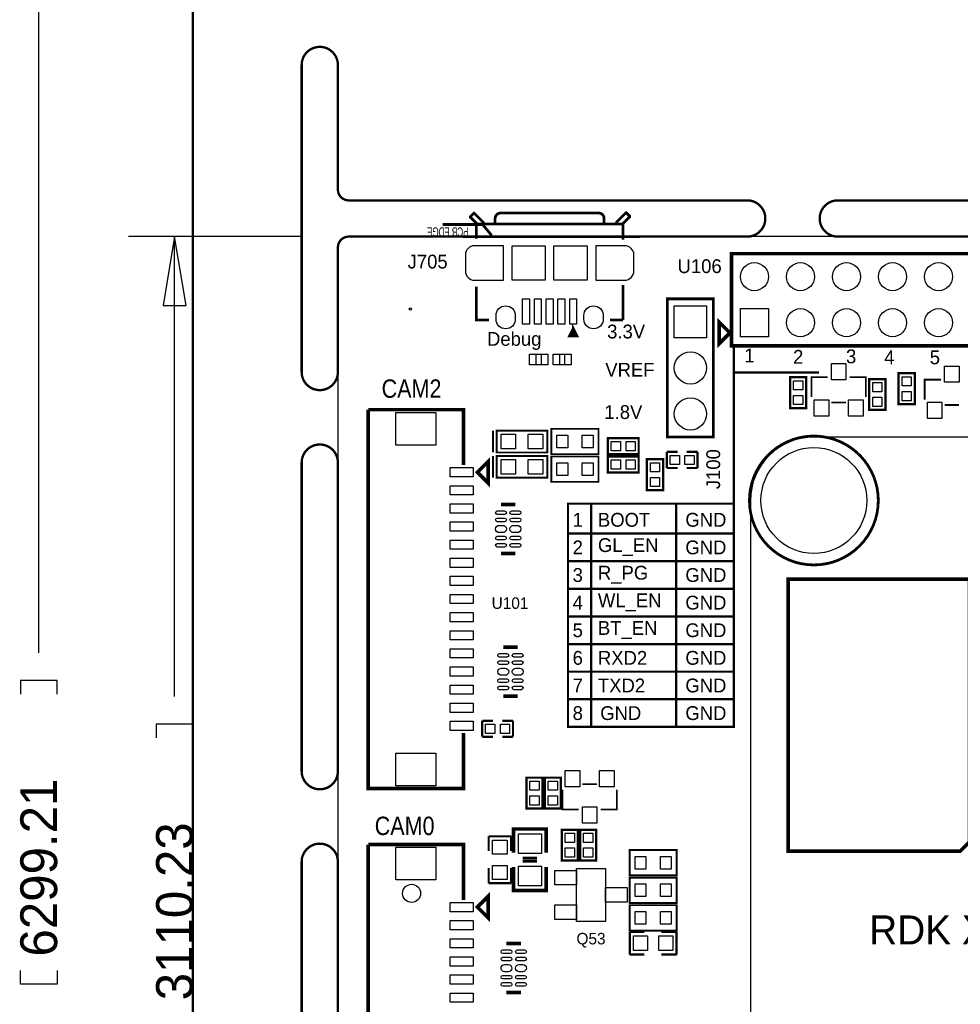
# Model space of a CAD drawing. Extents: x -181 to 108, y -18 to 160.
# Tile 14 of 17: x -18 to 34, y 37 to 91. Entities that reach past the tile are written whole.
import ezdxf
from ezdxf.enums import TextEntityAlignment as Align

# ---------------------------------------------------------------- set-up
doc = ezdxf.new("R2010")
doc.units = 0
for name, color, linetype in [('BOARD_GEOMETRY_DIMENSION', 2, 'CONTINUOUS'), ('BOARD_GEOMETRY_OUTLINE', 3, 'CONTINUOUS'), ('BOARD_GEOMETRY_SILKSCREEN_TOP', 1, 'CONTINUOUS'), ('PACKAGE_GEOMETRY_SILKSCREEN_TOP', 4, 'CONTINUOUS'), ('PIN_TOP', 5, 'CONTINUOUS'), ('REF_DES_SILKSCREEN_TOP', 6, 'CONTINUOUS')]:
    doc.layers.add(name, color=color, linetype=linetype)

msp = doc.modelspace()

# ---------------------------------------------------------------- linework, layer by layer
at = {"layer": 'BOARD_GEOMETRY_DIMENSION'}
for points in [[(-16.51, 56.0324), (-16.51, 159.999934)], [(-1.940052, 78.999842), (-11.557, 78.999842)], [(-8.382, 75.189842), (-9.017, 78.999842), (-9.652, 75.189842), (-8.382, 75.189842)], [(-9.017, 53.6194), (-9.017, 78.999842)], [(-15.494, 53.7464), (-15.494, 54.5084), (-17.526, 54.5084), (-17.526, 53.7464)], [(-8.001, 51.3334), (-8.001, 52.0954), (-10.033, 52.0954), (-10.033, 51.3334)], [(-15.494, 38.5064), (-15.494, 37.7444), (-17.526, 37.7444), (-17.526, 38.5064)]]:
    msp.add_lwpolyline(points, dxfattribs=at)
at = {"layer": 'BOARD_GEOMETRY_DIMENSION', "const_width": 0.1524}
for points in [[(8.484108, 79.0702), (7.983982, 79.670148), (5.784088, 79.670148)], [(16.68399, 78.999842), (6.883908, 78.999842)]]:
    msp.add_lwpolyline(points, dxfattribs=at)
at = {"layer": 'BOARD_GEOMETRY_OUTLINE', "const_width": 0.130048}
for points in [[(-7.999984, 1.999996), (-7.999984, 157.999938)], [(-1.999996, 71.52894), (-1.999996, 88.470994)], [(0, 88.470994), (0, 81.60004)], [(0.599948, 80.999838), (22.589998, 80.999838)], [(27.589988, 80.999838), (72.220074, 80.999838)], [(22.589998, 78.999842), (0.599948, 78.999842)], [(72.220074, 78.999842), (27.589988, 78.999842)], [(0, 78.399894), (0, 71.52894)], [(-1.999996, 49.500028), (-1.999996, 66.52895)], [(0, 66.52895), (0, 49.500028)], [(-1.999996, 19.499834), (-1.999996, 44.500038)], [(0, 44.500038), (0, 19.499834)]]:
    msp.add_lwpolyline(points, dxfattribs=at)
for points in [[(0, 88.470994, 0.999973), (-1.999996, 88.470994)], [(0, 81.60004, 0.414216), (0.599948, 80.999838)], [(22.589998, 78.999842, 1.000034), (22.589998, 80.999838)], [(27.589988, 80.999838, 0.999956), (27.589988, 78.999842)], [(0.599948, 78.999842, 0.4142), (0, 78.399894)], [(-1.999996, 71.52894, 1.000016), (0, 71.52894)], [(0, 66.52895, 0.999974), (-1.999996, 66.52895)], [(-1.999996, 49.500028, 1.000052), (0, 49.500028)], [(0, 44.500038, 0.999938), (-1.999996, 44.500038)]]:
    msp.add_lwpolyline(points, format="xyb", dxfattribs=at)
at = {"layer": 'BOARD_GEOMETRY_OUTLINE'}
msp.add_lwpolyline([(100.000054, 78.399894, 0.414205), (99.400106, 78.999842), (0.599948, 78.999842, 0.4142), (0, 78.399894), (0, 0.599948, 0.414172), (0.599948, 0), (99.400106, 0, 0.414176), (100.000054, 0.599948)], format="xyb", close=True, dxfattribs=at)
at = {"layer": 'BOARD_GEOMETRY_SILKSCREEN_TOP'}
for points, const_width in [([(21.844, 71.501), (21.844, 72.898)], 0.127), ([(21.844, 64.262), (21.844, 71.501), (26.543, 71.501)], 0.127), ([(21.59, 51.943), (12.7, 51.943), (12.7, 64.262), (21.844, 64.262), (21.844, 51.943), (21.59, 51.943)], 0.127), ([(13.97, 51.943), (13.97, 64.262)], 0.127), ([(18.669, 64.262), (18.669, 51.943)], 0.127), ([(12.7, 62.611), (21.844, 62.611)], 0.127), ([(12.7, 61.087), (21.844, 61.087)], 0.127), ([(34.849054, 60.090812), (34.849054, 45.590714), (34.349182, 45.090588), (24.849074, 45.090588), (24.849074, 60.090812), (34.849054, 60.090812)], 0.199898), ([(12.7, 59.563), (21.844, 59.563)], 0.127), ([(12.7, 58.039), (21.844, 58.039)], 0.127), ([(12.7, 56.515), (21.844, 56.515)], 0.127), ([(12.7, 54.991), (21.844, 54.991)], 0.127), ([(12.7, 53.467), (21.844, 53.467)], 0.127)]:
    msp.add_lwpolyline(points, dxfattribs=dict(at, const_width=const_width))
at = {"layer": 'BOARD_GEOMETRY_SILKSCREEN_TOP', "const_width": 0.1524}
msp.add_lwpolyline([(29.824172, 64.437514, 1), (22.712172, 64.43726, 1), (29.824172, 64.437514)], format="xyb", dxfattribs=at)
at = {"layer": 'BOARD_GEOMETRY_SILKSCREEN_TOP'}
msp.add_lwpolyline([(74.268076, 67.93738), (26.268172, 67.93738, 0.4142), (22.768306, 64.437514), (22.768306, 31.437326, 0.414207), (26.268172, 27.93746), (74.268076, 27.93746, 0.414219), (77.768196, 31.437326), (77.768196, 64.437514, 0.414212), (74.268076, 67.93738)], format="xyb", dxfattribs=at)
at = {"layer": 'PACKAGE_GEOMETRY_SILKSCREEN_TOP'}
for points, const_width in [([(8.094218, 79.732378), (8.08482, 79.732378), (7.520686, 80.296258), (7.502144, 80.296258), (7.314184, 80.108298), (7.314184, 80.070706), (7.690104, 79.694786)], 0.1524), ([(15.320518, 79.751174), (15.329916, 79.751174), (15.893796, 80.315054), (15.912592, 80.315054), (16.100552, 80.127094), (16.100552, 80.089502), (15.724632, 79.713582)], 0.1524), ([(7.63397, 78.884526), (7.63397, 79.695294), (15.73403, 79.695294), (15.73403, 78.828138)], 0.1524), ([(21.719794, 72.979788), (42.039794, 72.979788), (42.039794, 78.059788), (21.719794, 78.059788), (21.719794, 72.979788)], 0.199898), ([(8.337042, 74.39533), (7.63397, 74.39533), (7.63397, 76.234544)], 0.1524), ([(15.73403, 76.328524), (15.73403, 74.39533)], 0.1524), ([(20.7264, 67.945), (20.7264, 75.565), (18.1864, 75.565), (18.1864, 67.945), (20.7264, 67.945)], 0.1524), ([(15.73403, 74.39533), (15.009114, 74.39533)], 0.1524), ([(21.036026, 73.185528), (21.036026, 74.285348), (21.636228, 73.6854), (21.036026, 73.085452), (21.036026, 73.185528)], 0.199898), ([(12.988798, 73.92289), (12.7889, 73.52284), (13.18895, 73.52284), (12.988798, 73.92289), (12.988798, 73.52284)], 0.1524), ([(24.957532, 71.24065), (25.846532, 71.24065), (25.846532, 69.53885), (24.957532, 69.53885), (24.957532, 71.24065)], 0.127), ([(27.037284, 71.242174), (26.137108, 71.242174), (26.137108, 70.1421)], 0.100076), ([(28.23718, 71.242174), (29.137356, 71.242174), (29.137356, 70.1421)], 0.100076), ([(29.326332, 71.13905), (30.215332, 71.13905), (30.215332, 69.43725), (29.326332, 69.43725), (29.326332, 71.13905)], 0.127), ([(31.836868, 69.75475), (30.947868, 69.75475), (30.947868, 71.45655), (31.836868, 71.45655), (31.836868, 69.75475)], 0.127), ([(33.283652, 71.108824), (32.383476, 71.108824), (32.383476, 70.00875)], 0.100076), ([(27.237182, 69.842126), (28.037282, 69.842126)], 0.100076), ([(33.48355, 69.708776), (34.28365, 69.708776)], 0.100076), ([(1.674876, 69.44995), (1.674876, 48.549814), (6.925056, 48.549814), (6.925056, 51.599846)], 0.199898), ([(6.925056, 66.399918), (6.925056, 69.44995), (1.674876, 69.44995)], 0.199898), ([(8.560054, 67.091052), (8.560054, 68.290948)], 0.100076), ([(11.359896, 67.091052), (8.759952, 67.091052), (8.759952, 68.290948), (11.560048, 68.290948), (11.560048, 67.091052), (11.359896, 67.091052)], 0.100076), ([(11.781028, 66.990976), (14.380972, 66.990976), (14.380972, 68.391024), (11.781028, 68.391024), (11.781028, 66.990976)], 0.100076), ([(14.8971, 66.9925), (14.8971, 67.8815), (16.5989, 67.8815), (16.5989, 66.9925), (14.8971, 66.9925)], 0.127), ([(8.299958, 66.399918), (8.299958, 65.39992), (7.70001, 65.999868), (8.299958, 66.599816), (8.299958, 66.399918)], 0.199898), ([(8.560054, 65.694052), (8.560054, 66.893948)], 0.100076), ([(11.359896, 65.694052), (8.759952, 65.694052), (8.759952, 66.893948), (11.560048, 66.893948), (11.560048, 65.694052), (11.359896, 65.694052)], 0.100076), ([(11.781028, 65.466976), (14.380972, 65.466976), (14.380972, 66.867024), (11.781028, 66.867024), (11.781028, 65.466976)], 0.100076), ([(14.8971, 65.9765), (14.8971, 66.8655), (16.5989, 66.8655), (16.5989, 65.9765), (14.8971, 65.9765)], 0.127), ([(18.7452, 67.1195), (18.1483, 67.1195)], 0.127), ([(18.1483, 67.1195), (18.1483, 66.2305)], 0.127), ([(19.8501, 67.1195), (19.2532, 67.1195)], 0.127), ([(19.8501, 66.2305), (19.8501, 67.1195)], 0.127), ([(17.9451, 65.0113), (17.0561, 65.0113), (17.0561, 66.7131), (17.9451, 66.7131), (17.9451, 65.0113)], 0.127), ([(18.1483, 66.2305), (18.7452, 66.2305)], 0.127), ([(19.2532, 66.2305), (19.8501, 66.2305)], 0.127), ([(9.79805, 64.21501), (8.99795, 64.21501)], 0.199898), ([(9.79805, 61.51499), (8.99795, 61.51499)], 0.199898), ([(9.92505, 56.34101), (9.12495, 56.34101)], 0.199898), ([(9.92505, 53.64099), (9.12495, 53.64099)], 0.199898), ([(7.9629, 52.2859), (7.9629, 51.3969)], 0.127), ([(8.5598, 52.2859), (7.9629, 52.2859)], 0.127), ([(9.6647, 52.2859), (9.0678, 52.2859)], 0.127), ([(9.6647, 51.3969), (9.6647, 52.2859)], 0.127), ([(7.9629, 51.3969), (8.5598, 51.3969)], 0.127), ([(9.0678, 51.3969), (9.6647, 51.3969)], 0.127), ([(10.403332, 49.14265), (11.292332, 49.14265), (11.292332, 47.44085), (10.403332, 47.44085), (10.403332, 49.14265)], 0.127), ([(11.419332, 49.14265), (12.308332, 49.14265), (12.308332, 47.44085), (11.419332, 47.44085), (11.419332, 49.14265)], 0.127), ([(13.293852, 47.382176), (12.393676, 47.382176), (12.393676, 48.48225)], 0.100076), ([(14.29385, 48.782224), (13.49375, 48.782224)], 0.100076), ([(14.493748, 47.382176), (15.393924, 47.382176), (15.393924, 48.48225)], 0.100076), ([(9.69391, 45.000672), (9.69391, 46.308772), (11.493754, 46.308772), (11.493754, 45.000672)], 0.199898), ([(13.2461, 44.5643), (12.3571, 44.5643), (12.3571, 46.2661), (13.2461, 46.2661), (13.2461, 44.5643)], 0.127), ([(13.3731, 46.2661), (14.2621, 46.2661), (14.2621, 44.5643), (13.3731, 44.5643), (13.3731, 46.2661)], 0.127), ([(8.320532, 45.90415), (8.320532, 45.10405)], 0.127), ([(8.320532, 45.90415), (9.565132, 45.90415)], 0.127), ([(9.565132, 45.90415), (9.565132, 45.10405)], 0.127), ([(1.674876, 45.449998), (1.674876, 24.549862), (6.925056, 24.549862), (6.925056, 27.599894)], 0.199898), ([(6.925056, 42.399966), (6.925056, 45.449998), (1.674876, 45.449998)], 0.199898), ([(18.698972, 45.150024), (16.099028, 45.150024), (16.099028, 43.749976), (18.698972, 43.749976), (18.698972, 45.150024)], 0.100076), ([(10.193782, 44.698666), (10.993882, 44.698666)], 0.150114), ([(10.193782, 44.518834), (10.993882, 44.518834)], 0.150114), ([(8.320532, 43.31335), (8.320532, 44.16425)], 0.127), ([(9.565132, 43.31335), (9.565132, 44.16425)], 0.127), ([(9.69391, 44.216828), (9.69391, 42.908728), (11.493754, 42.908728), (11.493754, 44.216828)], 0.199898), ([(18.698972, 43.626024), (16.099028, 43.626024), (16.099028, 42.225976), (18.698972, 42.225976), (18.698972, 43.626024)], 0.100076), ([(8.320532, 43.31335), (9.565132, 43.31335)], 0.127), ([(8.299958, 42.399966), (8.299958, 41.399968), (7.70001, 41.999916), (8.299958, 42.599864), (8.299958, 42.399966)], 0.199898), ([(18.698972, 42.102024), (16.099028, 42.102024), (16.099028, 40.701976), (18.698972, 40.701976), (18.698972, 42.102024)], 0.100076), ([(16.1036, 39.3827), (16.1036, 40.6273)], 0.127), ([(16.1036, 40.6273), (16.9037, 40.6273)], 0.127), ([(18.6944, 40.6273), (17.8435, 40.6273)], 0.127), ([(18.6944, 39.3827), (18.6944, 40.6273)], 0.127), ([(10.10285, 39.98341), (9.30275, 39.98341)], 0.199898), ([(16.1036, 39.3827), (16.9037, 39.3827)], 0.127), ([(18.6944, 39.3827), (17.8435, 39.3827)], 0.127), ([(10.10285, 37.28339), (9.30275, 37.28339)], 0.199898)]:
    msp.add_lwpolyline(points, dxfattribs=dict(at, const_width=const_width))
at = {"layer": 'PACKAGE_GEOMETRY_SILKSCREEN_TOP', "const_width": 0.1524}
msp.add_lwpolyline([(14.691106, 79.699612), (14.691106, 79.99984, 0.414107), (14.391132, 80.299814), (8.976868, 80.299814, 0.414107), (8.676894, 79.99984), (8.676894, 79.737458)], format="xyb", dxfattribs=at)
at = {"layer": 'PACKAGE_GEOMETRY_SILKSCREEN_TOP'}
for points in [[(10.58164, 71.918576), (10.58164, 72.518524), (11.581384, 72.518524), (11.581384, 71.918576)], [(12.88161, 72.518524), (12.88161, 71.918576), (11.881866, 71.918576), (11.881866, 72.518524)], [(13.1699, 44.131992), (14.7701, 44.131992), (14.7701, 41.212008), (13.1699, 41.212008)]]:
    msp.add_lwpolyline(points, close=True, dxfattribs=at)
at = {"layer": 'PIN_TOP'}
for points in [[(9.13384, 78.495144), (7.533894, 78.495144, 0.414114), (7.034022, 77.995272), (7.034022, 77.095096, 0.414114), (7.533894, 76.595224), (9.13384, 76.595224)], [(14.23416, 76.595224), (15.834106, 76.595224, 0.414114), (16.333978, 77.095096), (16.333978, 77.995272, 0.414114), (15.834106, 78.495144), (14.23416, 78.495144)], [(8.725662, 74.44359), (8.725662, 74.64679, -1), (9.792462, 74.64679), (9.792462, 74.44359, -1)], [(13.575538, 74.44359), (13.575538, 74.64679, -1), (14.642338, 74.64679), (14.642338, 74.44359, -1)], [(9.197975, 63.664973), (8.797925, 63.664973, -1), (8.797925, 63.864871), (9.197975, 63.864871, -1)], [(9.998075, 63.664973), (9.598025, 63.664973, -1), (9.598025, 63.864871), (9.998075, 63.864871, -1)], [(9.197975, 63.265177), (8.797925, 63.265177, -1), (8.797925, 63.465075), (9.197975, 63.465075, -1)], [(9.097899, 62.664975), (8.898001, 62.664975, -1), (8.898001, 63.065025), (9.097899, 63.065025, -1)], [(9.998075, 63.265177), (9.598025, 63.265177, -1), (9.598025, 63.465075), (9.998075, 63.465075, -1)], [(9.897999, 62.664975), (9.698101, 62.664975, -1), (9.698101, 63.065025), (9.897999, 63.065025, -1)], [(9.197975, 62.264925), (8.797925, 62.264925, -1), (8.797925, 62.464823), (9.197975, 62.464823, -1)], [(9.197975, 61.865129), (8.797925, 61.865129, -1), (8.797925, 62.065027), (9.197975, 62.065027, -1)], [(9.998075, 62.264925), (9.598025, 62.264925, -1), (9.598025, 62.464823), (9.998075, 62.464823, -1)], [(9.998075, 61.865129), (9.598025, 61.865129, -1), (9.598025, 62.065027), (9.998075, 62.065027, -1)], [(9.324975, 55.790973), (8.924925, 55.790973, -1), (8.924925, 55.990871), (9.324975, 55.990871, -1)], [(10.125075, 55.790973), (9.725025, 55.790973, -1), (9.725025, 55.990871), (10.125075, 55.990871, -1)], [(9.324975, 55.391177), (8.924925, 55.391177, -1), (8.924925, 55.591075), (9.324975, 55.591075, -1)], [(10.125075, 55.391177), (9.725025, 55.391177, -1), (9.725025, 55.591075), (10.125075, 55.591075, -1)], [(9.224899, 54.790975), (9.025001, 54.790975, -1), (9.025001, 55.191025), (9.224899, 55.191025, -1)], [(10.024999, 54.790975), (9.825101, 54.790975, -1), (9.825101, 55.191025), (10.024999, 55.191025, -1)], [(9.324975, 54.390925), (8.924925, 54.390925, -1), (8.924925, 54.590823), (9.324975, 54.590823, -1)], [(10.125075, 54.390925), (9.725025, 54.390925, -1), (9.725025, 54.590823), (10.125075, 54.590823, -1)], [(9.324975, 53.991129), (8.924925, 53.991129, -1), (8.924925, 54.191027), (9.324975, 54.191027, -1)], [(10.125075, 53.991129), (9.725025, 53.991129, -1), (9.725025, 54.191027), (10.125075, 54.191027, -1)], [(9.502775, 39.433373), (9.102725, 39.433373, -1), (9.102725, 39.633271), (9.502775, 39.633271, -1)], [(9.502775, 39.033577), (9.102725, 39.033577, -1), (9.102725, 39.233475), (9.502775, 39.233475, -1)], [(10.302875, 39.433373), (9.902825, 39.433373, -1), (9.902825, 39.633271), (10.302875, 39.633271, -1)], [(10.302875, 39.033577), (9.902825, 39.033577, -1), (9.902825, 39.233475), (10.302875, 39.233475, -1)], [(9.402699, 38.433375), (9.202801, 38.433375, -1), (9.202801, 38.833425), (9.402699, 38.833425, -1)], [(10.202799, 38.433375), (10.002901, 38.433375, -1), (10.002901, 38.833425), (10.202799, 38.833425, -1)], [(9.502775, 38.033325), (9.102725, 38.033325, -1), (9.102725, 38.233223), (9.502775, 38.233223, -1)], [(10.302875, 38.033325), (9.902825, 38.033325, -1), (9.902825, 38.233223), (10.302875, 38.233223, -1)], [(9.502775, 37.633529), (9.102725, 37.633529, -1), (9.102725, 37.833427), (9.502775, 37.833427, -1)], [(10.302875, 37.633529), (9.902825, 37.633529, -1), (9.902825, 37.833427), (10.302875, 37.833427, -1)]]:
    msp.add_lwpolyline(points, format="xyb", close=True, dxfattribs=at)
for points in [[(11.448288, 78.497684), (11.448288, 76.592684), (9.619488, 76.592684), (9.619488, 78.497684)], [(13.748512, 78.497684), (13.748512, 76.592684), (11.919712, 76.592684), (11.919712, 78.497684)], [(10.574528, 75.56881), (10.574528, 74.17181), (10.193528, 74.17181), (10.193528, 75.56881)], [(11.224514, 75.56881), (11.224514, 74.17181), (10.843514, 74.17181), (10.843514, 75.56881)], [(11.8745, 75.56881), (11.8745, 74.17181), (11.4935, 74.17181), (11.4935, 75.56881)], [(12.524486, 75.56881), (12.524486, 74.17181), (12.143486, 74.17181), (12.143486, 75.56881)], [(13.174472, 75.56881), (13.174472, 74.17181), (12.793472, 74.17181), (12.793472, 75.56881)], [(20.3454, 73.406), (18.5674, 73.406), (18.5674, 75.184), (20.3454, 75.184)], [(22.215094, 73.475088), (22.215094, 75.024488), (23.764494, 75.024488), (23.764494, 73.475088)], [(10.581386, 71.918576), (10.581386, 72.518524), (10.931398, 72.518524), (10.931398, 71.918576)], [(11.231626, 71.918576), (11.231626, 72.518524), (11.581638, 72.518524), (11.581638, 71.918576)], [(12.231624, 72.518524), (12.231624, 71.918576), (11.881612, 71.918576), (11.881612, 72.518524)], [(12.881864, 72.518524), (12.881864, 71.918576), (12.531852, 71.918576), (12.531852, 72.518524)], [(27.237182, 71.09206), (27.237182, 71.991982), (28.037282, 71.991982), (28.037282, 71.09206)], [(33.48355, 70.95871), (33.48355, 71.858632), (34.28365, 71.858632), (34.28365, 70.95871)], [(31.138368, 71.26605), (31.646368, 71.26605), (31.646368, 70.75805), (31.138368, 70.75805)], [(25.656032, 70.54215), (25.148032, 70.54215), (25.148032, 71.05015), (25.656032, 71.05015)], [(30.024832, 70.44055), (29.516832, 70.44055), (29.516832, 70.94855), (30.024832, 70.94855)], [(25.656032, 69.72935), (25.148032, 69.72935), (25.148032, 70.23735), (25.656032, 70.23735)], [(30.024832, 69.62775), (29.516832, 69.62775), (29.516832, 70.13575), (30.024832, 70.13575)], [(31.138368, 70.45325), (31.646368, 70.45325), (31.646368, 69.94525), (31.138368, 69.94525)], [(26.287222, 69.092064), (26.287222, 69.991986), (27.087322, 69.991986), (27.087322, 69.092064)], [(28.187142, 69.092064), (28.187142, 69.991986), (28.987242, 69.991986), (28.987242, 69.092064)], [(32.53359, 68.958714), (32.53359, 69.858636), (33.33369, 69.858636), (33.33369, 68.958714)], [(3.195066, 69.301614), (5.404866, 69.301614), (5.404866, 67.498214), (3.195066, 67.498214)], [(9.809988, 68.09105), (9.809988, 67.29095), (9.009888, 67.29095), (9.009888, 68.09105)], [(11.310112, 68.09105), (11.310112, 67.29095), (10.510012, 67.29095), (10.510012, 68.09105)], [(12.081002, 67.340988), (12.081002, 68.041012), (12.68095, 68.041012), (12.68095, 67.340988)], [(13.48105, 67.340988), (13.48105, 68.041012), (14.080998, 68.041012), (14.080998, 67.340988)], [(15.5956, 67.691), (15.5956, 67.183), (15.0876, 67.183), (15.0876, 67.691)], [(16.4084, 67.691), (16.4084, 67.183), (15.9004, 67.183), (15.9004, 67.691)], [(18.3388, 66.421), (18.3388, 66.929), (18.8468, 66.929), (18.8468, 66.421)], [(19.1516, 66.421), (19.1516, 66.929), (19.6596, 66.929), (19.6596, 66.421)], [(9.809988, 66.69405), (9.809988, 65.89395), (9.009888, 65.89395), (9.009888, 66.69405)], [(11.310112, 66.69405), (11.310112, 65.89395), (10.510012, 65.89395), (10.510012, 66.69405)], [(12.081002, 65.816988), (12.081002, 66.517012), (12.68095, 66.517012), (12.68095, 65.816988)], [(13.48105, 65.816988), (13.48105, 66.517012), (14.080998, 66.517012), (14.080998, 65.816988)], [(15.5956, 66.675), (15.5956, 66.167), (15.0876, 66.167), (15.0876, 66.675)], [(16.4084, 66.675), (16.4084, 66.167), (15.9004, 66.167), (15.9004, 66.675)], [(17.2466, 66.5226), (17.7546, 66.5226), (17.7546, 66.0146), (17.2466, 66.0146)], [(6.18998, 66.253868), (7.45998, 66.253868), (7.45998, 65.745868), (6.18998, 65.745868)], [(6.18998, 65.25387), (7.45998, 65.25387), (7.45998, 64.74587), (6.18998, 64.74587)], [(17.2466, 65.7098), (17.7546, 65.7098), (17.7546, 65.2018), (17.2466, 65.2018)], [(6.18998, 64.253872), (7.45998, 64.253872), (7.45998, 63.745872), (6.18998, 63.745872)], [(6.18998, 63.253874), (7.45998, 63.253874), (7.45998, 62.745874), (6.18998, 62.745874)], [(6.18998, 62.253876), (7.45998, 62.253876), (7.45998, 61.745876), (6.18998, 61.745876)], [(6.18998, 61.253878), (7.45998, 61.253878), (7.45998, 60.745878), (6.18998, 60.745878)], [(6.18998, 60.25388), (7.45998, 60.25388), (7.45998, 59.74588), (6.18998, 59.74588)], [(6.18998, 59.253882), (7.45998, 59.253882), (7.45998, 58.745882), (6.18998, 58.745882)], [(6.18998, 58.253884), (7.45998, 58.253884), (7.45998, 57.745884), (6.18998, 57.745884)], [(6.18998, 57.253886), (7.45998, 57.253886), (7.45998, 56.745886), (6.18998, 56.745886)], [(6.18998, 56.253888), (7.45998, 56.253888), (7.45998, 55.745888), (6.18998, 55.745888)], [(6.18998, 55.25389), (7.45998, 55.25389), (7.45998, 54.74589), (6.18998, 54.74589)], [(6.18998, 54.253892), (7.45998, 54.253892), (7.45998, 53.745892), (6.18998, 53.745892)], [(6.18998, 53.253894), (7.45998, 53.253894), (7.45998, 52.745894), (6.18998, 52.745894)], [(6.18998, 52.253896), (7.45998, 52.253896), (7.45998, 51.745896), (6.18998, 51.745896)], [(8.1534, 51.5874), (8.1534, 52.0954), (8.6614, 52.0954), (8.6614, 51.5874)], [(8.9662, 51.5874), (8.9662, 52.0954), (9.4742, 52.0954), (9.4742, 51.5874)], [(3.195066, 50.50155), (5.404866, 50.50155), (5.404866, 48.69815), (3.195066, 48.69815)], [(13.34389, 49.532159), (13.34389, 48.632237), (12.54379, 48.632237), (12.54379, 49.532159)], [(15.24381, 49.532159), (15.24381, 48.632237), (14.44371, 48.632237), (14.44371, 49.532159)], [(11.101832, 48.44415), (10.593832, 48.44415), (10.593832, 48.95215), (11.101832, 48.95215)], [(12.117832, 48.44415), (11.609832, 48.44415), (11.609832, 48.95215), (12.117832, 48.95215)], [(11.101832, 47.63135), (10.593832, 47.63135), (10.593832, 48.13935), (11.101832, 48.13935)], [(12.117832, 47.63135), (11.609832, 47.63135), (11.609832, 48.13935), (12.117832, 48.13935)], [(14.29385, 47.532163), (14.29385, 46.632241), (13.49375, 46.632241), (13.49375, 47.532163)], [(9.349232, 44.92625), (8.536432, 44.92625), (8.536432, 45.68825), (9.349232, 45.68825)], [(11.228832, 44.952666), (9.958832, 44.952666), (9.958832, 46.044866), (11.228832, 46.044866)], [(12.5476, 46.0756), (13.0556, 46.0756), (13.0556, 45.5676), (12.5476, 45.5676)], [(14.0716, 45.5676), (13.5636, 45.5676), (13.5636, 46.0756), (14.0716, 46.0756)], [(3.195066, 45.301662), (5.404866, 45.301662), (5.404866, 43.498262), (3.195066, 43.498262)], [(12.5476, 45.2628), (13.0556, 45.2628), (13.0556, 44.7548), (12.5476, 44.7548)], [(14.0716, 44.7548), (13.5636, 44.7548), (13.5636, 45.2628), (14.0716, 45.2628)], [(16.99895, 44.800012), (16.99895, 44.099988), (16.399002, 44.099988), (16.399002, 44.800012)], [(18.398998, 44.800012), (18.398998, 44.099988), (17.79905, 44.099988), (17.79905, 44.800012)], [(9.349232, 43.52925), (8.536432, 43.52925), (8.536432, 44.29125), (9.349232, 44.29125)], [(11.228832, 43.172634), (9.958832, 43.172634), (9.958832, 44.264834), (11.228832, 44.264834)], [(11.970004, 43.22191), (11.970004, 44.02201), (13.1699, 44.02201), (13.1699, 43.22191)], [(14.7701, 42.27195), (14.7701, 43.07205), (15.969996, 43.07205), (15.969996, 42.27195)], [(16.99895, 43.276012), (16.99895, 42.575988), (16.399002, 42.575988), (16.399002, 43.276012)], [(18.398998, 43.276012), (18.398998, 42.575988), (17.79905, 42.575988), (17.79905, 43.276012)], [(6.18998, 42.253916), (7.45998, 42.253916), (7.45998, 41.745916), (6.18998, 41.745916)], [(11.970004, 41.32199), (11.970004, 42.12209), (13.1699, 42.12209), (13.1699, 41.32199)], [(16.99895, 41.752012), (16.99895, 41.051988), (16.399002, 41.051988), (16.399002, 41.752012)], [(18.398998, 41.752012), (18.398998, 41.051988), (17.79905, 41.051988), (17.79905, 41.752012)], [(6.18998, 41.253918), (7.45998, 41.253918), (7.45998, 40.745918), (6.18998, 40.745918)], [(6.18998, 40.25392), (7.45998, 40.25392), (7.45998, 39.74592), (6.18998, 39.74592)], [(17.0815, 40.4114), (17.0815, 39.5986), (16.3195, 39.5986), (16.3195, 40.4114)], [(18.4785, 40.4114), (18.4785, 39.5986), (17.7165, 39.5986), (17.7165, 40.4114)], [(6.18998, 39.253922), (7.45998, 39.253922), (7.45998, 38.745922), (6.18998, 38.745922)], [(6.18998, 38.253924), (7.45998, 38.253924), (7.45998, 37.745924), (6.18998, 37.745924)], [(6.18998, 37.253926), (7.45998, 37.253926), (7.45998, 36.745926), (6.18998, 36.745926)]]:
    msp.add_lwpolyline(points, close=True, dxfattribs=at)
for centre, radius in [((22.989794, 76.789788), 0.7747), ((25.529794, 76.789788), 0.7747), ((28.069794, 76.789788), 0.7747), ((30.609794, 76.789788), 0.7747), ((33.149794, 76.789788), 0.7747), ((3.999992, 74.99985), 0.065024), ((25.529794, 74.249788), 0.7747), ((28.069794, 74.249788), 0.7747), ((30.609794, 74.249788), 0.7747), ((33.149794, 74.249788), 0.7747), ((19.4564, 71.755), 0.889), ((19.4564, 69.215), 0.889), ((26.268172, 64.437514), 2.921), ((4.066032, 42.75709), 0.50038)]:
    msp.add_circle(centre, radius, dxfattribs=at)

# ---------------------------------------------------------------- texts
at = {"layer": 'BOARD_GEOMETRY_DIMENSION', "width": 0.65}
msp.add_text('PCB EDGE', height=0.508, rotation=180, dxfattribs=at).set_placement((7.203948, 79.510128))
at = {"layer": 'BOARD_GEOMETRY_DIMENSION'}
for s, p in [('6299.21', (-15.494, 39.2684)), ('3110.23', (-8.001, 36.8554))]:
    msp.add_text(s, height=2.032, rotation=90, dxfattribs=at).set_placement(p)
at = {"layer": 'BOARD_GEOMETRY_SILKSCREEN_TOP'}
for s, p in [('3.3V', (14.859, 73.3806)), ('Debug', (8.2296, 72.9742)), ('1', (22.4282, 72.0598)), ('2', (25.1206, 71.9836)), ('3', (28.0416, 72.009)), ('4', (30.1498, 71.9582)), ('5', (32.6644, 71.9582)), ('VREF', (14.7574, 71.2724)), ('1.8V', (14.7066, 68.9356)), ('1', (12.954, 62.992)), ('BOOT', (14.351, 62.992)), ('GND', (19.177, 62.992)), ('2', (12.954, 61.468)), ('GL_EN', (14.351, 61.595)), ('GND', (19.177, 61.468)), ('3', (12.954, 59.944)), ('R_PG', (14.351, 60.071)), ('GND', (19.177, 59.944)), ('WL_EN', (14.351, 58.547)), ('4', (12.954, 58.42)), ('GND', (19.177, 58.42)), ('5', (12.954, 56.896)), ('BT_EN', (14.351, 57.023)), ('GND', (19.177, 56.896)), ('6', (12.954, 55.372)), ('RXD2', (14.351, 55.372)), ('GND', (19.177, 55.372)), ('7', (12.954, 53.848)), ('TXD2', (14.351, 53.848)), ('GND', (19.177, 53.848)), ('8', (12.954, 52.324)), ('GND', (14.478, 52.324)), ('GND', (19.177, 52.324))]:
    msp.add_text(s, height=0.762, dxfattribs=at).set_placement(p)
at = {"layer": 'BOARD_GEOMETRY_SILKSCREEN_TOP', "width": 0.875}
for s, p in [('CAM2', (2.413, 70.104)), ('CAM0', (2.032, 45.974))]:
    msp.add_text(s, height=1.016, dxfattribs=at).set_placement(p)
at = {"layer": 'PACKAGE_GEOMETRY_SILKSCREEN_TOP'}
msp.add_text('RDK X3 Module', height=1.6002, dxfattribs=at).set_placement((29.3243, 39.9415))
at = {"layer": 'REF_DES_SILKSCREEN_TOP'}
for s, height, p in [('J705', 0.762, (4.953, 77.2414)), ('U106', 0.762, (19.9644, 76.9874)), ('U101', 0.635, (9.4996, 58.4581)), ('Q53', 0.635, (13.97, 39.9415))]:
    msp.add_text(s, height=height, dxfattribs=at).set_placement(p, align=Align.CENTER)
msp.add_text('J100', height=0.762, rotation=90, dxfattribs=at).set_placement((21.0947, 66.167), align=Align.CENTER)

doc.saveas('drawing.dxf')
